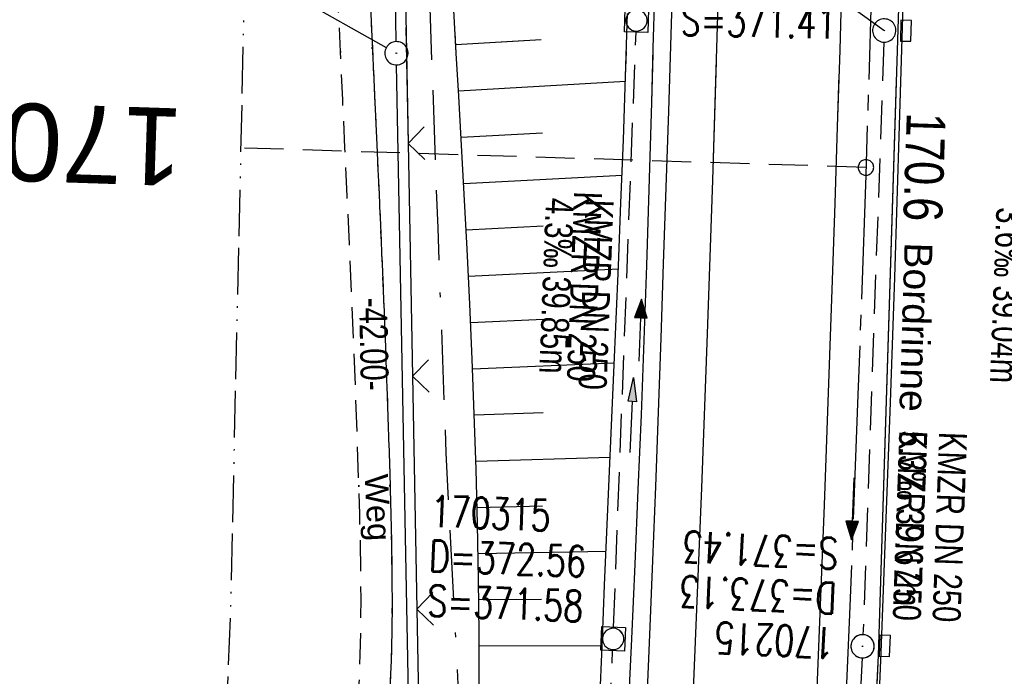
# Model space of a CAD drawing. Extents: x 509535 to 509917, y 455493 to 456443.
# Tile 4 of 34: x 509718 to 509781, y 455546 to 455588. Entities that reach past the tile are written whole.
import ezdxf
from ezdxf.enums import TextEntityAlignment as Align

# ---------------------------------------------------------------- set-up
doc = ezdxf.new("R2010")
doc.units = 0
doc.header["$LTSCALE"] = 10
doc.header["$MEASUREMENT"] = 0
for name, pattern in [('ACAD_ISO13W100', [36, 12, -3, 12, -3, 0, -3, 0, -3]), ('ACAD_ISO16W100', [73, 15, -6.5, 15, -6.5, 15, -7, 1, -7]), ('ACHSE', [5.5, 4, -0.5, 0.5, -0.5]), ('AUSGEZOGEN', [0]), ('LT00', [0]), ('LT11', [0.3, 0.2, -0.1]), ('LT17', [0.15, 0.1, -0.05]), ('STRICHLINIE2', [0.375, 0.25, -0.125])]:
    doc.linetypes.add(name, pattern=pattern)
doc.layers.get('0').update_dxf_attribs({"linetype": 'LT00'})
for name, color, linetype in [('--EK_FBR', 1, 'LT00'), ('--EK_Halt-Pfeil', 4, 'LT00'), ('--EK_Haltung', 7, 'STRICHLINIE2'), ('--EK_Haltung-Text', 140, 'LT00'), ('--EK_Schacht-Text', 5, 'LT00'), ('--EK_ST-93-1', 30, 'LT17'), ('--EL_DFK_AB_L', 21, 'LT00'), ('--EL_DFK_AB_P', 7, 'LT00'), ('--EL_Halt-Pfeil', 4, 'LT00'), ('--EL_Haltung', 182, 'STRICHLINIE2'), ('--EL_Haltung-Text', 182, 'LT00'), ('-AX-093', 35, 'ACHSE'), ('-ST-93-1', 250, 'LT00'), ('ABSTAND', 8, 'LT00'), ('BAB-KABEL', 220, 'ACAD_ISO16W100'), ('DFK_AB_L', 21, 'LT00'), ('DFK_AB_P', 7, 'LT00'), ('DFK_KATASTER', 250, 'LT00'), ('FELDWEG_TEXT', 250, 'Continuous'), ('GASLTG', 250, 'ACAD_ISO13W100'), ('PFEIL', 140, 'AUSGEZOGEN'), ('RINNE_TEXT', 11, 'Continuous'), ('V115_AFBR_BAB', 250, 'LT00'), ('V115_BOESCH', 250, 'LT00'), ('V115_BOSCHUNG', 250, 'LT00'), ('V115_FELDWEG', 250, 'LT11'), ('V115_GRABEN', 250, 'LT00'), ('V115_H_BORD', 8, 'LT00'), ('V115_KA_MULD', 182, 'LT00'), ('V115_KA_PRUF', 182, 'LT00'), ('V115_LD_MARK', 250, 'LT00'), ('V115_SINKK', 182, 'LT00'), ('V115_ZAUN', 40, 'LT00'), ('V116_AFBR_BAB', 250, 'LT00'), ('V116_BOESCH', 250, 'LT00'), ('V116_BOSCHUNG', 250, 'LT00'), ('V116_FELDWEG', 250, 'LT11'), ('V116_GRABEN', 250, 'LT00'), ('V116_H_BORD', 8, 'LT00'), ('V116_KA_MULD', 182, 'LT00'), ('V116_KA_PRUF', 182, 'LT00'), ('V116_LD_MARK', 250, 'LT00'), ('V116_SINKK', 182, 'LT00'), ('V116_ZAUN', 40, 'LT00')]:
    doc.layers.add(name, color=color, linetype=linetype)
doc.styles.add('Arial', font='ARIAL.TTF')
doc.styles.add('Beschrift', font='ARIAL.TTF')
doc.styles.add('Haltungsbeschriftung', font='ARIAL.TTF', dxfattribs={"width": 0.75})
doc.styles.add('schachtbeschriftung', font='romans.shx', dxfattribs={"width": 0.75, "height": 2})
doc.styles.get("Standard").update_dxf_attribs({"font": 'ARIAL.TTF'})

# ---------------------------------------------------------------- blocks, each defined once
blk = doc.blocks.new('SYMB0003')
at = {"color": 0, "linetype": 'ByBlock'}
for p, q in [((-0.015712, 0), (0.010166, 0.012015)), ((0, -0.021257), (-0.015712, 0)), ((0.010166, 0.012015), (0, -0.021257))]:
    blk.add_line(p, q, dxfattribs=at)
for points in [[(-0.031395, 0.499013), (-0.093691, 0.491144), (-0.154509, 0.475528), (-0.21289, 0.452414), (-0.267913, 0.422164), (-0.318712, 0.385257), (-0.364484, 0.342274), (-0.404509, 0.293893), (-0.438154, 0.240877), (-0.464888, 0.184062), (-0.484292, 0.124345), (-0.496058, 0.062667), (-0.5, 0)], [(0.5, 0), (0.496057, 0.062667), (0.484292, 0.124345), (0.464888, 0.184062), (0.438153, 0.240877), (0.404509, 0.293893), (0.364484, 0.342274), (0.318712, 0.385257), (0.267913, 0.422164), (0.21289, 0.452414), (0.154509, 0.475528), (0.093691, 0.491144), (0.031395, 0.499013), (-0.031395, 0.499013)], [(-0.5, 0), (-0.496058, -0.062667), (-0.484292, -0.124345), (-0.464888, -0.184062), (-0.438154, -0.240877), (-0.404509, -0.293893), (-0.364485, -0.342274), (-0.318712, -0.385257), (-0.267914, -0.422164), (-0.21289, -0.452414), (-0.154509, -0.475529), (-0.093691, -0.491144), (-0.031395, -0.499014), (0.031395, -0.499014)], [(0.031395, -0.499014), (0.093691, -0.491144), (0.154509, -0.475529), (0.21289, -0.452414), (0.267914, -0.422164), (0.318712, -0.385257), (0.364485, -0.342274), (0.404509, -0.293893), (0.438154, -0.240877), (0.464889, -0.184062), (0.484292, -0.124345), (0.496058, -0.062667), (0.5, 0)]]:
    blk.add_lwpolyline(points, dxfattribs=at)
blk = doc.blocks.new('Pfreil3')
at = {"layer": 'PFEIL'}
blk.add_hatch(color=256, dxfattribs=at).paths.add_polyline_path([(-1.549, 0.273), (-1.549, -0.273), (0, 0)])
for p, q in [((-1.549, 0), (-4.831, 0)), ((-1.549, -0.273), (-1.549, 0.273)), ((-1.549, 0.273), (0, 0)), ((0, 0), (-1.549, -0.273))]:
    blk.add_line(p, q, dxfattribs=at)
blk = doc.blocks.new('SYMB0011')
at = {"color": 0, "linetype": 'ByBlock'}
for p, q in [((0.5, 0), (-0.5, 0)), ((0, 0.5), (0, -0.5))]:
    blk.add_line(p, q, dxfattribs=at)
blk = doc.blocks.new('SYMB1210')
at = {"color": 0, "linetype": 'ByBlock'}
blk.add_line((0.018815, -0.179014), (0.055623, -0.17119), dxfattribs=at)
for points in [[(-0.2, -0.2), (-0.2, 0.2), (0.2, 0.2), (0.2, -0.2), (-0.2, -0.2)], [(0.018815, 0.179014), (-0.018815, 0.179014), (-0.055623, 0.17119), (-0.09, 0.155885), (-0.120444, 0.133766), (-0.145623, 0.105801), (-0.164438, 0.073213), (-0.176067, 0.037424), (-0.18, 0)], [(0.18, 0), (0.176067, 0.037424), (0.164438, 0.073213), (0.145623, 0.105801), (0.120444, 0.133766), (0.09, 0.155885), (0.055623, 0.17119), (0.018815, 0.179014)], [(-0.18, 0), (-0.176067, -0.037424), (-0.164438, -0.073213), (-0.145623, -0.105801), (-0.120444, -0.133766), (-0.09, -0.155885), (-0.055623, -0.17119), (-0.018815, -0.179014), (0.018815, -0.179014)], [(0.055623, -0.17119), (0.09, -0.155885), (0.120444, -0.133766), (0.145623, -0.105801), (0.164438, -0.073213), (0.176067, -0.037424), (0.18, 0)]]:
    blk.add_lwpolyline(points, dxfattribs=at)
blk = doc.blocks.new('SYMB0652')
at = {"color": 0, "linetype": 'ByBlock'}
blk.add_lwpolyline([(-0.15, -0.075), (0.15, -0.075), (0.15, 0.075), (-0.15, 0.075), (-0.15, -0.075)], dxfattribs=at)
blk = doc.blocks.new('SYMB0024')
at = {"color": 0, "linetype": 'ByBlock'}
for p, q in [((-0.5, 0.5), (0, 0)), ((0, 0), (0.5, 0.5))]:
    blk.add_line(p, q, dxfattribs=at)
blk = doc.blocks.new('SYMB0070')
at = {"color": 0, "linetype": 'ByBlock'}
for p, q in [((-0.5, 0), (0.2, 0)), ((0.5, 0), (0.2, 0.1)), ((0.2, 0.1), (0.2, 0)), ((0.468, 0), (0.21, 0.086)), ((0.21, 0.086), (0.21, -0.086)), ((0.21, -0.086), (0.468, 0)), ((0.22, -0.072), (0.437, 0)), ((0.23, -0.058), (0.405, 0)), ((0.24, -0.045), (0.374, 0)), ((0.342, 0), (0.25, 0.031)), ((0.25, 0.031), (0.25, -0.031)), ((0.25, -0.031), (0.342, 0)), ((0.26, -0.017), (0.31, 0)), ((0.27, -0.003), (0.279, 0))]:
    blk.add_line(p, q, dxfattribs=at)
for points in [[(0.2, 0), (0.2, -0.1), (0.5, 0)], [(0.437, 0), (0.22, 0.072), (0.22, -0.072)], [(0.405, 0), (0.23, 0.058), (0.23, -0.058)], [(0.374, 0), (0.24, 0.045), (0.24, -0.045)], [(0.31, 0), (0.26, 0.017), (0.26, -0.017)], [(0.279, 0), (0.27, 0.003), (0.27, -0.003)]]:
    blk.add_lwpolyline(points, dxfattribs=at)
blk = doc.blocks.new('SYMB2')
at = {"color": 0, "linetype": 'ByBlock', "flags": 128}
for points in [[(-0.031395, 0.499013), (-0.093691, 0.491144), (-0.154509, 0.475528), (-0.21289, 0.452414), (-0.267913, 0.422164), (-0.318712, 0.385257), (-0.364484, 0.342274), (-0.404509, 0.293893), (-0.438154, 0.240877), (-0.464888, 0.184062), (-0.484292, 0.124345), (-0.496058, 0.062667), (-0.5, 0)], [(-0.5, 0), (-0.496058, -0.062667), (-0.484292, -0.124345), (-0.464888, -0.184062), (-0.438154, -0.240877), (-0.404509, -0.293893), (-0.364485, -0.342274), (-0.318712, -0.385257), (-0.267914, -0.422164), (-0.21289, -0.452414), (-0.154509, -0.475529), (-0.093691, -0.491144), (-0.031395, -0.499014), (0.031395, -0.499014)], [(0.5, 0), (0.496057, 0.062667), (0.484292, 0.124345), (0.464888, 0.184062), (0.438153, 0.240877), (0.404509, 0.293893), (0.364484, 0.342274), (0.318712, 0.385257), (0.267913, 0.422164), (0.21289, 0.452414), (0.154509, 0.475528), (0.093691, 0.491144), (0.031395, 0.499013), (-0.031395, 0.499013)], [(0.031395, -0.499014), (0.093691, -0.491144), (0.154509, -0.475529), (0.21289, -0.452414), (0.267914, -0.422164), (0.318712, -0.385257), (0.364485, -0.342274), (0.404509, -0.293893), (0.438154, -0.240877), (0.464889, -0.184062), (0.484292, -0.124345), (0.496058, -0.062667), (0.5, 0)]]:
    blk.add_lwpolyline(points, dxfattribs=at)

msp = doc.modelspace()

# ---------------------------------------------------------------- linework, layer by layer
at = {"layer": '--EK_FBR'}
for points in [[(509756.526, 455505.675), (509756.708, 455509.304), (509756.946, 455514.133), (509757.18, 455518.962), (509757.412, 455523.791), (509757.607, 455527.863), (509757.801, 455531.935), (509757.992, 455536.007), (509758.179, 455540.079), (509758.36, 455544.151), (509758.534, 455548.224), (509758.728, 455553.001), (509758.911, 455557.778), (509759.087, 455562.556), (509759.256, 455567.334), (509759.42, 455572.112), (509759.586, 455577.026), (509759.747, 455581.94), (509759.902, 455586.855), (509760.049, 455591.769)], [(509756.526, 455505.675), (509756.708, 455509.304), (509756.946, 455514.133), (509757.18, 455518.962), (509757.412, 455523.791), (509757.607, 455527.863), (509757.801, 455531.935), (509757.992, 455536.007), (509758.179, 455540.079), (509758.36, 455544.151), (509758.534, 455548.224), (509758.728, 455553.001), (509758.911, 455557.778), (509759.087, 455562.556), (509759.256, 455567.334), (509759.42, 455572.112), (509759.586, 455577.026), (509759.747, 455581.94), (509759.858, 455585.464)]]:
    msp.add_lwpolyline(points, dxfattribs=at)
at = {"layer": '--EK_FBR', "color": 2}
for points in [[(509770.897, 455590.823), (509770.751, 455585.881), (509770.596, 455580.938), (509770.434, 455575.996), (509770.266, 455571.054), (509770.098, 455566.228), (509769.925, 455561.402), (509769.747, 455556.576), (509769.562, 455551.75), (509769.37, 455546.925), (509769.168, 455542.065), (509768.958, 455537.206), (509768.741, 455532.347), (509768.519, 455527.488), (509768.292, 455522.629), (509768.005, 455516.596), (509767.711, 455510.563), (509767.525, 455506.831)], [(509774.869, 455590.823), (509774.728, 455585.925), (509774.583, 455581.027), (509774.433, 455576.129), (509774.276, 455571.232), (509774.001, 455563.18), (509773.704, 455555.128), (509773.387, 455547.077), (509773.133, 455540.968), (509772.868, 455534.859), (509772.594, 455528.75), (509772.311, 455522.642), (509771.93, 455514.651), (509771.565, 455507.256)], [(509770.701, 455584.277), (509770.596, 455580.938), (509770.434, 455575.996), (509770.266, 455571.054), (509770.098, 455566.228), (509769.925, 455561.402), (509769.747, 455556.576), (509769.562, 455551.75), (509769.37, 455546.925), (509769.168, 455542.065), (509768.958, 455537.206), (509768.741, 455532.347), (509768.519, 455527.488), (509768.292, 455522.629), (509768.005, 455516.596), (509767.711, 455510.563), (509767.525, 455506.831)], [(509774.667, 455583.843), (509774.583, 455581.027), (509774.433, 455576.129), (509774.276, 455571.232), (509774.001, 455563.18), (509773.704, 455555.128), (509773.387, 455547.077), (509773.133, 455540.968), (509772.868, 455534.859), (509772.594, 455528.75), (509772.311, 455522.642), (509771.93, 455514.651), (509771.565, 455507.256)]]:
    msp.add_lwpolyline(points, dxfattribs=at)
at = {"layer": '--EK_Haltung'}
for p, q in [((509756.203, 455548.712), (509757.648, 455587.031)), ((509773.59, 455586.386), (509772.247, 455548.234)), ((509754.336, 455508.932), (509756.14, 455547.214)), ((509772.187, 455546.736), (509770.4, 455507.813))]:
    msp.add_line(p, q, dxfattribs=at)
at = {"layer": '--EK_Schacht-Text', "flags": 128}
msp.add_lwpolyline([(509773.584, 455587.132), (509771.539, 455588.626)], dxfattribs=at)
at = {"layer": '--EK_ST-93-1', "ltscale": 2.5}
msp.add_line((509772.438, 455578.318), (509732.457, 455579.567), dxfattribs=at)
at = {"layer": '--EL_DFK_AB_L'}
for p, q in [((509742.216, 455586.42), (509741.805, 455608.009)), ((509743.016, 455544.428), (509742.245, 455584.919))]:
    msp.add_line(p, q, dxfattribs=at)
at = {"layer": '--EL_Haltung'}
for p, q in [((509756.203, 455548.712), (509757.648, 455587.031)), ((509773.59, 455586.386), (509772.247, 455548.234)), ((509754.336, 455508.932), (509756.14, 455547.214)), ((509772.187, 455546.736), (509770.4, 455507.813))]:
    msp.add_line(p, q, dxfattribs=at)
at = {"layer": '-AX-093', "ltscale": 0.2}
msp.add_lwpolyline([(509774.339, 455676.94), (509774.24, 455662.779), (509774.081, 455648.618), (509773.862, 455634.458), (509773.586, 455620.298), (509773.253, 455606.14), (509772.864, 455591.984), (509772.422, 455577.829), (509771.927, 455563.676), (509771.381, 455549.524), (509770.785, 455535.375), (509770.14, 455521.228), (509769.447, 455507.083), (509769.445, 455507.033)], dxfattribs=at)
at = {"layer": 'BAB-KABEL', "ltscale": 0.03, "flags": 128}
msp.add_lwpolyline([(509651.988, 456424.783), (509670.817, 456365.754), (509672.677, 456359.45), (509656.284, 456346.091), (509661.633, 456318.848), (509681.165, 456323.494), (509686.882, 456299.25), (509691.525, 456276.955), (509696.361, 456254.098), (509698.033, 456247.409), (509697.817, 456236.702), (509703.341, 456208.42), (509708.002, 456177.84), (509713.007, 456144.676), (509717.321, 456116.686), (509721.292, 456086.102), (509724.575, 456056.892), (509728.198, 456021.995), (509732.511, 455987.783), (509734.93, 455959.098), (509737.186, 455922.467), (509739.439, 455887.393), (509741.169, 455845.09), (509743.385, 455778.71), (509743.921, 455765.943), (509744.782, 455741.006), (509744.354, 455717.584), (509743.706, 455704.361), (509743.483, 455680.905), (509743.812, 455655.758), (509744.35, 455638.573), (509743.919, 455619.981), (509744.031, 455598.276), (509744.884, 455574.421), (509745.016, 455570.734), (509745.41, 455559.935), (509746.463, 455539.739), (509746.856, 455517.321), (509747.134, 455504.688)], dxfattribs=at)
at = {"layer": 'DFK_AB_L'}
for p, q in [((509742.216, 455586.42), (509741.805, 455608.009)), ((509743.016, 455544.428), (509742.245, 455584.919))]:
    msp.add_line(p, q, dxfattribs=at)
at = {"layer": 'DFK_KATASTER'}
msp.add_line((509671.93, 455625.359), (509741.577, 455586.037), dxfattribs=at)
at = {"layer": 'GASLTG', "ltscale": 0.025, "flags": 128}
msp.add_lwpolyline([(509576.643, 456416.865), (509580.422, 456407.745), (509587.244, 456392.179), (509591.415, 456382.271), (509597.656, 456365.027), (509604.745, 456344.502), (509608.498, 456332.059), (509616.691, 456303.896), (509621.738, 456286.703), (509623.049, 456279.515), (509625.2, 456264.884), (509628.278, 456228.905), (509627.762, 456227.653), (509626.73, 456226.106), (509624.814, 456225.002), (509619.286, 456223.603), (509599.242, 456219.111), (509590.545, 456217.565), (509588.776, 456216.681), (509588.113, 456214.987), (509588.002, 456213.313), (509590.704, 456177.754), (509590.249, 456175.173), (509586.795, 456115.328), (509601.509, 456073.241), (509608.117, 456055.237), (509610.218, 456049.985), (509615.801, 456040.042), (509651.211, 455979.497), (509663.504, 455954.041), (509676.394, 455920.741), (509705.32, 455849.518), (509725.245, 455800.418), (509734.936, 455779.136), (509734.407, 455718.88), (509734.202, 455703.013), (509733.695, 455653.344), (509733.315, 455613.948), (509732.961, 455610.179), (509732.755, 455606.909), (509732.696, 455601.243), (509731.559, 455550.215), (509730.863, 455531.773), (509730.146, 455502.903)], dxfattribs=at)
at = {"layer": 'V115_AFBR_BAB'}
msp.add_lwpolyline([(509756.526, 455505.675), (509756.708, 455509.304), (509756.946, 455514.133), (509757.18, 455518.962), (509757.412, 455523.791), (509757.607, 455527.863), (509757.801, 455531.935), (509757.992, 455536.007), (509758.179, 455540.079), (509758.36, 455544.151), (509758.534, 455548.224), (509758.728, 455553.001), (509758.911, 455557.778), (509759.087, 455562.556), (509759.256, 455567.334), (509759.42, 455572.112), (509759.586, 455577.026), (509759.747, 455581.94), (509759.902, 455586.855), (509760.049, 455591.769)], dxfattribs=at)
at = {"layer": 'V115_AFBR_BAB', "color": 0}
for points in [[(509770.897, 455590.823), (509770.751, 455585.881), (509770.596, 455580.938), (509770.434, 455575.996), (509770.266, 455571.054), (509770.098, 455566.228), (509769.925, 455561.402), (509769.747, 455556.576), (509769.562, 455551.75), (509769.37, 455546.925), (509769.168, 455542.065), (509768.958, 455537.206), (509768.741, 455532.347), (509768.519, 455527.488), (509768.292, 455522.629), (509768.005, 455516.596), (509767.711, 455510.563), (509767.525, 455506.831)], [(509774.869, 455590.823), (509774.728, 455585.925), (509774.583, 455581.027), (509774.433, 455576.129), (509774.276, 455571.232), (509774.001, 455563.18), (509773.704, 455555.128), (509773.387, 455547.077), (509773.133, 455540.968), (509772.868, 455534.859), (509772.594, 455528.75), (509772.311, 455522.642), (509771.93, 455514.651), (509771.565, 455507.256)]]:
    msp.add_lwpolyline(points, dxfattribs=at)
at = {"layer": 'V115_BOESCH'}
msp.add_lwpolyline([(509747.55, 455543.107), (509747.557, 455545.692), (509747.549, 455548.276), (509747.513, 455551.819), (509747.448, 455555.36), (509747.357, 455558.902), (509747.242, 455562.443), (509747.105, 455565.983), (509746.95, 455569.523), (509746.779, 455573.063), (509746.594, 455576.602), (509746.398, 455580.141), (509746.239, 455582.913), (509746.078, 455585.684), (509745.916, 455588.456)], dxfattribs=at)
at = {"layer": 'V115_BOSCHUNG'}
for p, q in [((509746.045, 455586.238), (509751.553, 455586.564)), ((509746.22, 455583.243), (509756.964, 455583.878)), ((509746.392, 455580.261), (509751.625, 455580.557)), ((509746.557, 455577.278), (509756.748, 455577.83)), ((509746.716, 455574.295), (509751.673, 455574.551)), ((509746.866, 455571.311), (509756.508, 455571.784)), ((509747.004, 455568.327), (509751.693, 455568.544)), ((509747.131, 455565.354), (509756.25, 455565.728)), ((509747.244, 455562.381), (509751.68, 455562.538)), ((509747.342, 455559.406), (509755.983, 455559.664)), ((509747.423, 455556.432), (509751.637, 455556.534)), ((509747.486, 455553.457), (509755.72, 455553.607)), ((509747.53, 455550.493), (509751.561, 455550.531)), ((509747.553, 455547.517), (509755.47, 455547.543))]:
    msp.add_line(p, q, dxfattribs=at)
at = {"layer": 'V115_FELDWEG', "flags": 128}
for points in [[(509663.46, 455961.158), (509665.374, 455956.467), (509667.287, 455951.775), (509669.197, 455947.083), (509671.104, 455942.389), (509673.007, 455937.693), (509674.665, 455933.59), (509676.319, 455929.484), (509677.972, 455925.378), (509679.624, 455921.272), (509681.277, 455917.166), (509682.931, 455913.06), (509684.167, 455909.997), (509685.403, 455906.934), (509686.637, 455903.869), (509687.868, 455900.804), (509689.092, 455897.736), (509690.31, 455894.665), (509691.518, 455891.591), (509692.715, 455888.512), (509693.899, 455885.429), (509695.068, 455882.341), (509696.13, 455879.497), (509697.179, 455876.648), (509698.221, 455873.797), (509699.256, 455870.943), (509700.287, 455868.087), (509701.317, 455865.231), (509702.35, 455862.376), (509703.386, 455859.522), (509704.429, 455856.671), (509705.482, 455853.822), (509706.547, 455850.979), (509708.304, 455846.377), (509710.098, 455841.79), (509711.928, 455837.216), (509713.793, 455832.656), (509715.69, 455828.111), (509717.619, 455823.579), (509719.578, 455819.061), (509721.565, 455814.557), (509723.58, 455810.067), (509724.614, 455807.79), (509725.653, 455805.516), (509726.694, 455803.242), (509727.735, 455800.967), (509728.774, 455798.691), (509729.81, 455796.412), (509730.839, 455794.127), (509731.86, 455791.837), (509732.626, 455790.096), (509733.383, 455788.351), (509734.127, 455786.599), (509734.854, 455784.841), (509735.561, 455783.076), (509736.243, 455781.303), (509736.898, 455779.521), (509737.522, 455777.73), (509738.111, 455775.929), (509738.661, 455774.117), (509739.17, 455772.293), (509739.707, 455770.148), (509740.185, 455767.989), (509740.608, 455765.816), (509740.979, 455763.631), (509741.301, 455761.436), (509741.577, 455759.232), (509741.812, 455757.022), (509742.009, 455754.806), (509742.17, 455752.587), (509742.3, 455750.366), (509742.401, 455748.145), (509742.489, 455745.531), (509742.545, 455742.92), (509742.573, 455740.31), (509742.577, 455737.701), (509742.56, 455735.094), (509742.525, 455732.487), (509742.476, 455729.882), (509742.416, 455727.276), (509742.349, 455724.671), (509742.277, 455722.066), (509742.204, 455719.461), (509742.134, 455716.855), (509742.064, 455714.035), (509741.997, 455711.214), (509741.932, 455708.393), (509741.865, 455705.571), (509741.793, 455702.75), (509741.713, 455699.928), (509741.622, 455697.108), (509741.518, 455694.288), (509741.397, 455691.468), (509741.257, 455688.65), (509741.122, 455686.262), (509740.973, 455683.874), (509740.813, 455681.487), (509740.644, 455679.1), (509740.469, 455676.714), (509740.291, 455674.328), (509740.111, 455671.941), (509739.955, 455669.836), (509739.801, 455667.73), (509739.655, 455665.623), (509739.517, 455663.517), (509739.392, 455661.409), (509739.281, 455659.301), (509739.187, 455657.193), (509739.097, 455654.604), (509739.035, 455652.014), (509738.996, 455649.424), (509738.977, 455646.833), (509738.975, 455644.242), (509738.987, 455641.65), (509739.01, 455639.059), (509739.04, 455636.468), (509739.099, 455632.324), (509739.169, 455628.18), (509739.253, 455624.038), (509739.352, 455619.895), (509739.466, 455615.752), (509739.596, 455611.608), (509739.726, 455607.947), (509739.867, 455604.286), (509740.019, 455600.626), (509740.178, 455596.967), (509740.342, 455593.311), (509740.511, 455589.658), (509740.681, 455586.008), (509740.826, 455582.887), (509740.97, 455579.768), (509741.111, 455576.648), (509741.247, 455573.526), (509741.378, 455570.401), (509741.502, 455567.27), (509741.618, 455564.131), (509741.724, 455560.983), (509741.82, 455557.824), (509741.87, 455555.95), (509741.911, 455554.072), (509741.938, 455552.193), (509741.947, 455550.315), (509741.933, 455548.439), (509741.89, 455546.567), (509741.816, 455544.701), (509741.703, 455542.842), (509741.549, 455540.991), (509741.348, 455539.151), (509741.095, 455537.324), (509740.785, 455535.51), (509740.415, 455533.712), (509739.979, 455531.932), (509739.512, 455530.293), (509738.988, 455528.67), (509738.412, 455527.061), (509737.789, 455525.465), (509737.123, 455523.882), (509736.418, 455522.31), (509735.679, 455520.748), (509734.91, 455519.195), (509734.116, 455517.65), (509733.301, 455516.112), (509732.469, 455514.58), (509731.626, 455513.053), (509730.776, 455511.53), (509729.922, 455510.01), (509729.07, 455508.491), (509727.765, 455506.149), (509726.472, 455503.809), (509725.717, 455502.437)], [(509722.825, 455502.133), (509723.395, 455503.187), (509724.562, 455505.326), (509725.741, 455507.465), (509726.937, 455509.602), (509727.793, 455511.111), (509728.654, 455512.62), (509729.515, 455514.131), (509730.371, 455515.645), (509731.217, 455517.162), (509732.048, 455518.684), (509732.86, 455520.213), (509733.646, 455521.75), (509734.403, 455523.295), (509735.126, 455524.851), (509735.808, 455526.419), (509736.447, 455527.999), (509737.035, 455529.594), (509737.569, 455531.204), (509738.044, 455532.83), (509738.472, 455534.544), (509738.835, 455536.275), (509739.138, 455538.023), (509739.384, 455539.784), (509739.58, 455541.559), (509739.729, 455543.344), (509739.837, 455545.139), (509739.907, 455546.941), (509739.945, 455548.748), (509739.956, 455550.56), (509739.943, 455552.373), (509739.912, 455554.188), (509739.868, 455556.001), (509739.815, 455557.811), (509739.712, 455560.946), (509739.597, 455564.068), (509739.474, 455567.181), (509739.342, 455570.285), (509739.205, 455573.384), (509739.063, 455576.478), (509738.919, 455579.571), (509738.774, 455582.663), (509738.629, 455585.757), (509738.433, 455590.012), (509738.243, 455594.273), (509738.058, 455598.538), (509737.88, 455602.806), (509737.709, 455607.076), (509737.546, 455611.344), (509737.395, 455615.529), (509737.255, 455619.713), (509737.127, 455623.896), (509737.015, 455628.08), (509736.92, 455632.264), (509736.844, 455636.45), (509736.811, 455638.771), (509736.788, 455641.093), (509736.777, 455643.414), (509736.781, 455645.736), (509736.803, 455648.057), (509736.846, 455650.377), (509736.913, 455652.696), (509737.007, 455655.014), (509737.13, 455657.33), (509737.25, 455659.174), (509737.387, 455661.016), (509737.537, 455662.858), (509737.696, 455664.7), (509737.861, 455666.541), (509738.029, 455668.383), (509738.195, 455670.224), (509738.355, 455672.066), (509738.622, 455675.375), (509738.861, 455678.686), (509739.074, 455681.998), (509739.262, 455685.312), (509739.427, 455688.628), (509739.55, 455691.467), (509739.66, 455694.306), (509739.757, 455697.146), (509739.846, 455699.986), (509739.927, 455702.827), (509740.004, 455705.667), (509740.078, 455708.508), (509740.152, 455711.349), (509740.228, 455714.189), (509740.308, 455717.029), (509740.387, 455719.636), (509740.468, 455722.242), (509740.547, 455724.848), (509740.621, 455727.455), (509740.685, 455730.061), (509740.737, 455732.668), (509740.773, 455735.276), (509740.788, 455737.884), (509740.78, 455740.492), (509740.745, 455743.102), (509740.678, 455745.713), (509740.577, 455748.325), (509740.453, 455750.676), (509740.294, 455753.027), (509740.098, 455755.375), (509739.859, 455757.718), (509739.575, 455760.054), (509739.242, 455762.382), (509738.856, 455764.7), (509738.414, 455767.005), (509737.913, 455769.296), (509737.348, 455771.571), (509736.796, 455773.559), (509736.197, 455775.533), (509735.555, 455777.494), (509734.874, 455779.444), (509734.157, 455781.383), (509733.409, 455783.312), (509732.635, 455785.232), (509731.838, 455787.143), (509731.023, 455789.046), (509730.194, 455790.943), (509729.178, 455793.227), (509728.151, 455795.503), (509727.114, 455797.774), (509726.07, 455800.04), (509725.023, 455802.303), (509723.974, 455804.566), (509722.926, 455806.829), (509721.882, 455809.094), (509720.197, 455812.784), (509718.531, 455816.485), (509716.886, 455820.196), (509715.262, 455823.917), (509713.663, 455827.649), (509712.09, 455831.392), (509710.544, 455835.146), (509709.026, 455838.912), (509707.54, 455842.69), (509706.087, 455846.481), (509704.668, 455850.284), (509703.708, 455852.917), (509702.763, 455855.555), (509701.829, 455858.198), (509700.902, 455860.843), (509699.981, 455863.49), (509699.062, 455866.137), (509698.142, 455868.784), (509697.218, 455871.429), (509696.287, 455874.072), (509695.345, 455876.711), (509694.391, 455879.345), (509693.42, 455881.972), (509692.362, 455884.774), (509691.284, 455887.568), (509690.189, 455890.357), (509689.08, 455893.139), (509687.959, 455895.917), (509686.828, 455898.692), (509685.69, 455901.464), (509684.547, 455904.234), (509683.403, 455907.003), (509682.258, 455909.773), (509681.117, 455912.543), (509679.682, 455916.045), (509678.255, 455919.549), (509676.833, 455923.055), (509675.415, 455926.564), (509674.001, 455930.073), (509672.588, 455933.583), (509671.175, 455937.092), (509668.826, 455942.924), (509666.475, 455948.756), (509664.122, 455954.586), (509661.768, 455960.417)]]:
    msp.add_lwpolyline(points, dxfattribs=at)
at = {"layer": 'V115_GRABEN'}
for points in [[(509758.827, 455589.493), (509758.733, 455585.996), (509758.637, 455582.499), (509758.537, 455579.003), (509758.432, 455575.506), (509758.319, 455572.01), (509758.15, 455567.198), (509757.967, 455562.387), (509757.77, 455557.576), (509757.562, 455552.766), (509757.345, 455547.956), (509757.158, 455543.946), (509756.967, 455539.937), (509756.774, 455535.928), (509756.581, 455531.919), (509756.389, 455527.91), (509756.201, 455523.901), (509756.041, 455520.425), (509755.883, 455516.95), (509755.724, 455513.474), (509755.562, 455509.998), (509755.394, 455506.522), (509755.344, 455505.551)], [(509755.371, 455544.981), (509755.488, 455547.992), (509755.628, 455551.419), (509755.773, 455554.845), (509755.922, 455558.271), (509756.073, 455561.696), (509756.223, 455565.122), (509756.372, 455568.548), (509756.516, 455571.974), (509756.679, 455576.04), (509756.832, 455580.106), (509756.974, 455584.172), (509757.102, 455588.239)]]:
    msp.add_lwpolyline(points, dxfattribs=at)
at = {"layer": 'V115_H_BORD'}
msp.add_lwpolyline([(509671.783, 456426.863), (509671.917, 456426.436), (509692.109, 456354.34), (509694.179, 456346.297), (509696.672, 456336.812), (509698.232, 456330.829), (509720.593, 456236.11), (509730.616, 456186.769), (509739.184, 456139.201), (509750.678, 456066.298), (509760.275, 455991.463), (509767.394, 455917.164), (509772.443, 455842.62), (509775.789, 455743.422), (509776.174, 455669.89), (509775.531, 455620.758), (509773.228, 455546.886), (509771.282, 455507.226)], dxfattribs=at)
at = {"layer": 'V115_LD_MARK'}
msp.add_lwpolyline([(509764.437, 455671.258), (509764.342, 455659.052), (509764.201, 455646.847), (509764.052, 455636.939), (509763.874, 455627.031), (509763.667, 455617.124), (509763.431, 455607.218), (509763.168, 455597.313), (509762.877, 455587.408), (509762.56, 455577.504), (509762.218, 455567.601), (509761.85, 455557.698), (509761.458, 455547.797), (509760.911, 455534.889), (509760.325, 455521.983), (509759.699, 455509.079), (509759.541, 455505.992)], dxfattribs=at)
at = {"layer": 'V115_ZAUN'}
for p, q in [((509742.702, 455594.867), (509742.984, 455579.87)), ((509742.984, 455579.87), (509743.266, 455564.872)), ((509743.266, 455564.872), (509743.547, 455549.875)), ((509743.547, 455549.875), (509743.829, 455534.878))]:
    msp.add_line(p, q, dxfattribs=at)
at = {"layer": 'V116_AFBR_BAB'}
msp.add_lwpolyline([(509756.526, 455505.675), (509756.708, 455509.304), (509756.946, 455514.133), (509757.18, 455518.962), (509757.412, 455523.791), (509757.607, 455527.863), (509757.801, 455531.935), (509757.992, 455536.007), (509758.179, 455540.079), (509758.36, 455544.151), (509758.534, 455548.224), (509758.728, 455553.001), (509758.911, 455557.778), (509759.087, 455562.556), (509759.256, 455567.334), (509759.42, 455572.112), (509759.586, 455577.026), (509759.747, 455581.94), (509759.858, 455585.464)], dxfattribs=at)
at = {"layer": 'V116_AFBR_BAB', "color": 0}
for points in [[(509770.701, 455584.277), (509770.596, 455580.938), (509770.434, 455575.996), (509770.266, 455571.054), (509770.098, 455566.228), (509769.925, 455561.402), (509769.747, 455556.576), (509769.562, 455551.75), (509769.37, 455546.925), (509769.168, 455542.065), (509768.958, 455537.206), (509768.741, 455532.347), (509768.519, 455527.488), (509768.292, 455522.629), (509768.005, 455516.596), (509767.711, 455510.563), (509767.525, 455506.831)], [(509774.667, 455583.843), (509774.583, 455581.027), (509774.433, 455576.129), (509774.276, 455571.232), (509774.001, 455563.18), (509773.704, 455555.128), (509773.387, 455547.077), (509773.133, 455540.968), (509772.868, 455534.859), (509772.594, 455528.75), (509772.311, 455522.642), (509771.93, 455514.651), (509771.565, 455507.256)]]:
    msp.add_lwpolyline(points, dxfattribs=at)
at = {"layer": 'V116_BOESCH'}
msp.add_lwpolyline([(509747.55, 455543.107), (509747.557, 455545.692), (509747.549, 455548.276), (509747.513, 455551.819), (509747.448, 455555.36), (509747.357, 455558.902), (509747.242, 455562.443), (509747.105, 455565.983), (509746.95, 455569.523), (509746.779, 455573.063), (509746.594, 455576.602), (509746.398, 455580.141), (509746.239, 455582.913), (509746.078, 455585.684), (509746.002, 455586.982)], dxfattribs=at)
at = {"layer": 'V116_BOSCHUNG'}
for p, q in [((509746.045, 455586.238), (509750.427, 455586.497)), ((509746.22, 455583.243), (509756.964, 455583.878)), ((509746.392, 455580.261), (509751.625, 455580.557)), ((509746.557, 455577.278), (509756.748, 455577.83)), ((509746.716, 455574.295), (509751.673, 455574.551)), ((509746.866, 455571.311), (509756.508, 455571.784)), ((509747.004, 455568.327), (509751.693, 455568.544)), ((509747.131, 455565.354), (509756.25, 455565.728)), ((509747.244, 455562.381), (509751.68, 455562.538)), ((509747.342, 455559.407), (509755.983, 455559.664)), ((509747.423, 455556.432), (509751.637, 455556.534)), ((509747.486, 455553.457), (509755.72, 455553.607)), ((509747.53, 455550.493), (509751.561, 455550.531)), ((509747.553, 455547.517), (509755.47, 455547.544))]:
    msp.add_line(p, q, dxfattribs=at)
at = {"layer": 'V116_FELDWEG', "flags": 128}
for points in [[(509722.825, 455502.133), (509723.395, 455503.187), (509724.562, 455505.326), (509725.741, 455507.465), (509726.937, 455509.602), (509727.793, 455511.111), (509728.654, 455512.62), (509729.515, 455514.131), (509730.371, 455515.645), (509731.217, 455517.162), (509732.048, 455518.684), (509732.86, 455520.213), (509733.646, 455521.75), (509734.403, 455523.295), (509735.126, 455524.851), (509735.808, 455526.419), (509736.447, 455527.999), (509737.035, 455529.594), (509737.569, 455531.204), (509738.044, 455532.83), (509738.472, 455534.544), (509738.835, 455536.275), (509739.138, 455538.023), (509739.384, 455539.785), (509739.58, 455541.559), (509739.729, 455543.344), (509739.837, 455545.139), (509739.907, 455546.941), (509739.945, 455548.748), (509739.956, 455550.56), (509739.943, 455552.373), (509739.912, 455554.188), (509739.868, 455556.001), (509739.815, 455557.811), (509739.712, 455560.946), (509739.597, 455564.068), (509739.474, 455567.181), (509739.342, 455570.285), (509739.205, 455573.384), (509739.063, 455576.478), (509738.919, 455579.571), (509738.774, 455582.663), (509738.629, 455585.757), (509738.535, 455587.799)], [(509740.608, 455587.572), (509740.681, 455586.008), (509740.826, 455582.887), (509740.97, 455579.768), (509741.111, 455576.648), (509741.247, 455573.526), (509741.378, 455570.401), (509741.502, 455567.27), (509741.618, 455564.131), (509741.724, 455560.983), (509741.82, 455557.824), (509741.87, 455555.95), (509741.911, 455554.072), (509741.938, 455552.194), (509741.947, 455550.315), (509741.933, 455548.439), (509741.89, 455546.567), (509741.816, 455544.701), (509741.703, 455542.842), (509741.549, 455540.991), (509741.348, 455539.151), (509741.095, 455537.324), (509740.785, 455535.51), (509740.415, 455533.712), (509739.979, 455531.932), (509739.512, 455530.293), (509738.988, 455528.67), (509738.412, 455527.061), (509737.789, 455525.465), (509737.123, 455523.882), (509736.418, 455522.31), (509735.679, 455520.748), (509734.91, 455519.195), (509734.116, 455517.65), (509733.301, 455516.112), (509732.469, 455514.58), (509731.626, 455513.053), (509730.776, 455511.53), (509729.922, 455510.01), (509729.07, 455508.491), (509727.765, 455506.149), (509726.472, 455503.809), (509725.717, 455502.437)]]:
    msp.add_lwpolyline(points, dxfattribs=at)
at = {"layer": 'V116_GRABEN'}
for points in [[(509758.722, 455585.589), (509758.637, 455582.499), (509758.537, 455579.003), (509758.432, 455575.506), (509758.319, 455572.01), (509758.15, 455567.198), (509757.967, 455562.387), (509757.77, 455557.576), (509757.562, 455552.766), (509757.345, 455547.956), (509757.158, 455543.946), (509756.967, 455539.937), (509756.774, 455535.928), (509756.581, 455531.919), (509756.389, 455527.91), (509756.201, 455523.901), (509756.041, 455520.425), (509755.883, 455516.95), (509755.724, 455513.474), (509755.562, 455509.998), (509755.394, 455506.522), (509755.344, 455505.551)], [(509755.371, 455544.981), (509755.488, 455547.992), (509755.628, 455551.419), (509755.773, 455554.845), (509755.922, 455558.271), (509756.073, 455561.696), (509756.223, 455565.122), (509756.372, 455568.548), (509756.516, 455571.974), (509756.679, 455576.04), (509756.832, 455580.106), (509756.974, 455584.172), (509757.025, 455585.775)]]:
    msp.add_lwpolyline(points, dxfattribs=at)
at = {"layer": 'V116_H_BORD'}
msp.add_lwpolyline([(509774.381, 455583.874), (509773.228, 455546.886), (509771.282, 455507.226)], dxfattribs=at)
at = {"layer": 'V116_LD_MARK'}
msp.add_lwpolyline([(509762.805, 455585.142), (509762.56, 455577.504), (509762.218, 455567.601), (509761.85, 455557.698), (509761.458, 455547.797), (509760.911, 455534.889), (509760.325, 455521.983), (509759.699, 455509.079), (509759.541, 455505.992)], dxfattribs=at)
at = {"layer": 'V116_ZAUN'}
for p, q in [((509742.844, 455587.327), (509742.984, 455579.87)), ((509742.984, 455579.87), (509743.266, 455564.872)), ((509743.266, 455564.872), (509743.547, 455549.875)), ((509743.547, 455549.875), (509743.829, 455534.878))]:
    msp.add_line(p, q, dxfattribs=at)

# ---------------------------------------------------------------- block references
at = {"layer": '--EK_Halt-Pfeil', "yscale": 4, "zscale": 4}
for p, xscale, rotation in [((509757.925, 455567.834), 4.000000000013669, 87.83938999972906), ((509771.582, 455556.338), 4.000000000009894, 267.9864499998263)]:
    msp.add_blockref('SYMB0070', p, dxfattribs=dict(at, xscale=xscale, rotation=rotation))
at = {"layer": '--EL_DFK_AB_P', "xscale": 1.500000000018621, "yscale": 1.5, "zscale": 1.5, "rotation": 264.7377099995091}
msp.add_blockref('SYMB0003', (509742.23, 455585.669), dxfattribs=at)
at = {"layer": '--EL_Halt-Pfeil', "yscale": 4, "zscale": 4}
for p, xscale, rotation in [((509757.925, 455567.834), 4.000000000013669, 87.83938999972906), ((509771.582, 455556.338), 4.000000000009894, 267.9864499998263)]:
    msp.add_blockref('SYMB0070', p, dxfattribs=dict(at, xscale=xscale, rotation=rotation))
at = {"layer": '-ST-93-1', "rotation": 274.1956499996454}
msp.add_blockref('SYMB2', (509772.438, 455578.318), dxfattribs=at)
at = {"layer": 'DFK_AB_P', "xscale": 1.500000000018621, "yscale": 1.5, "zscale": 1.5, "rotation": 264.7377099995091}
msp.add_blockref('SYMB0003', (509742.23, 455585.669), dxfattribs=at)
at = {"layer": 'PFEIL', "rotation": 87.0859848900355}
msp.add_blockref('Pfreil3', (509757.485, 455564.794), dxfattribs=at)
at = {"layer": 'V115_FELDWEG', "xscale": 0.1000000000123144, "yscale": 0.09999999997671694, "zscale": 0.1, "rotation": 275.9993999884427}
for p in [(509740.681, 455586.008), (509738.629, 455585.757), (509739.815, 455557.811), (509741.82, 455557.824)]:
    msp.add_blockref('SYMB0011', p, dxfattribs=at)
at = {"layer": 'V115_KA_MULD', "zscale": 3.8}
for p, xscale, yscale, rotation in [((509757.676, 455587.781), 3.800000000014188, 3.800000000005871, 88.3966597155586), ((509756.175, 455547.963), 3.800000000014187, 3.7999999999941, 267.773133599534)]:
    msp.add_blockref('SYMB1210', p, dxfattribs=dict(at, xscale=xscale, yscale=yscale, rotation=rotation))
at = {"layer": 'V115_KA_PRUF', "xscale": 1.49999999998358, "yscale": 1.5, "zscale": 1.5, "rotation": 275.9994000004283}
for p in [(509773.616, 455587.135), (509772.221, 455547.485)]:
    msp.add_blockref('SYMB0003', p, dxfattribs=at)
at = {"layer": 'V115_SINKK', "zscale": 4.5}
for p, xscale, yscale, rotation in [((509775.009, 455587.124), 4.500000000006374, 4.50000000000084, 268.3071636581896), ((509773.645, 455547.52), 4.500000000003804, 4.500000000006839, 267.6167440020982)]:
    msp.add_blockref('SYMB0652', p, dxfattribs=dict(at, xscale=xscale, yscale=yscale, rotation=rotation))
at = {"layer": 'V115_ZAUN', "xscale": 2.100000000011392, "yscale": 2.099999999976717, "zscale": 2.1, "rotation": 271.0766199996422}
for p in [(509742.984, 455579.87), (509743.266, 455564.872), (509743.547, 455549.875)]:
    msp.add_blockref('SYMB0024', p, dxfattribs=at)
at = {"layer": 'V116_FELDWEG', "xscale": 0.09999999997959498, "yscale": 0.09999999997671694, "zscale": 0.1, "rotation": 263.7512999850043}
for p in [(509740.681, 455586.008), (509738.629, 455585.757), (509739.815, 455557.811), (509741.82, 455557.824)]:
    msp.add_blockref('SYMB0011', p, dxfattribs=at)
at = {"layer": 'V116_KA_MULD', "xscale": 3.799999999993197, "yscale": 3.799999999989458, "zscale": 3.8, "rotation": 267.8347357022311}
msp.add_blockref('SYMB1210', (509756.175, 455547.963), dxfattribs=at)
at = {"layer": 'V116_KA_PRUF', "xscale": 1.500000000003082, "yscale": 1.5, "zscale": 1.5, "rotation": 263.7512999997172}
msp.add_blockref('SYMB0003', (509772.221, 455547.485), dxfattribs=at)
at = {"layer": 'V116_SINKK', "xscale": 4.500000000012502, "yscale": 4.500000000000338, "zscale": 4.5, "rotation": 267.6167780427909}
msp.add_blockref('SYMB0652', (509773.645, 455547.52), dxfattribs=at)
at = {"layer": 'V116_ZAUN', "xscale": 2.100000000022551, "yscale": 2.099999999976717, "zscale": 2.1, "rotation": 271.076720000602}
for p in [(509742.984, 455579.87), (509743.266, 455564.872), (509743.547, 455549.875)]:
    msp.add_blockref('SYMB0024', p, dxfattribs=at)

# ---------------------------------------------------------------- texts
at = {"layer": '--EK_Haltung-Text', "style": 'Haltungsbeschriftung', "width": 0.75}
for s, rotation, p in [('4.3‰ 39.85m', -92.16059, (509751.851, 455576.382)), ('KMZR DN 250', -92.16059, (509754.409, 455576.285)), ('3.6‰ 39.04m', -92.11867, (509780.836, 455575.773)), ('5.3‰ 39.67m', -92.01355, (509774.592, 455561.405)), ('KMZR DN 250', -92.01355, (509777.15, 455561.315))]:
    msp.add_text(s, height=1.8, rotation=rotation, dxfattribs=at).set_placement(p)
at = {"layer": '--EK_Schacht-Text', "style": 'schachtbeschriftung', "width": 0.75}
for s, rotation, p in [('S=371.41', -1.35166, (509760.493, 455586.835)), ('170315', -2.16059, (509744.409, 455555.194)), ('D=372.56', -2.16059, (509744.3, 455552.316)), ('S=371.43', -182.62953, (509770.715, 455554.447)), ('D=373.13', -182.62953, (509770.582, 455551.571)), ('S=371.58', -2.16059, (509744.192, 455549.438)), ('170215', -182.62953, (509770.45, 455548.694))]:
    msp.add_text(s, height=2, rotation=rotation, dxfattribs=at).set_placement(p)
at = {"layer": '--EK_ST-93-1', "style": 'Beschrift'}
msp.add_text('170,600', height=5, rotation=-181.88927, dxfattribs=at).set_placement((509728.494, 455579.606), align=Align.MIDDLE_LEFT)
at = {"layer": '--EL_Haltung-Text', "style": 'Haltungsbeschriftung', "width": 0.75}
for rotation, p in [(-92.16059, (509753.66, 455576.802)), (-92.01355, (509774.592, 455561.405))]:
    msp.add_text('KMZR DN 250', height=1.8, rotation=rotation, dxfattribs=at).set_placement(p)
at = {"layer": '-ST-93-1', "style": 'Beschrift', "width": 0.8}
msp.add_text('  170.6', height=2.5, rotation=-91.88876, dxfattribs=at).set_placement((509775.121, 455583.427))
at = {"layer": 'ABSTAND', "width": 0.75}
msp.add_text(' -42.00-', height=1.8, rotation=-88.90898, dxfattribs=at).set_placement((509739.819, 455570.437))
at = {"layer": 'FELDWEG_TEXT', "insert": (509739.729, 455558.509), "char_height": 1.5, "attachment_point": 7, "rotation": 273.01018, "style": 'Beschrift'}
msp.add_mtext('Weg', dxfattribs=at)
at = {"layer": 'RINNE_TEXT', "insert": (509774.904, 455573.512), "char_height": 1.8, "attachment_point": 7, "rotation": 268.21436, "style": 'Arial'}
msp.add_mtext('Bordrinne', dxfattribs=at)

doc.saveas('drawing.dxf')
